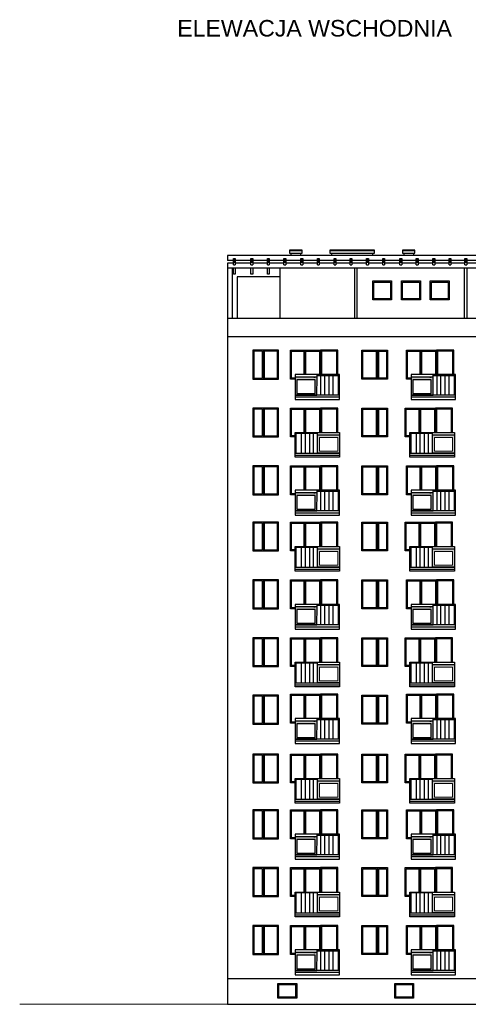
# Model space of a CAD drawing. Header units: millimetres. Extents: x 6874 to 479855, y -393105 to -20937.
# Tile 8 of 42: x 50132 to 71835, y -126650 to -78986. Entities that reach past the tile are written whole.
import ezdxf

# ---------------------------------------------------------------- set-up
doc = ezdxf.new("R2010")
doc.units = ezdxf.units.MM
doc.header["$MEASUREMENT"] = 0
for name, color, linetype, lineweight in [('Nowe_2D - Ogólne_Nr_pióra__1', 7, 'Continuous', 13), ('Nowe_2D - Ogólne_Nr_pióra__41', 7, 'Continuous', 25), ('Nowe_Adnotacja - Teksty_Nr_pióra__1', 7, 'Continuous', 13)]:
    doc.layers.add(name, color=color, linetype=linetype, lineweight=lineweight)
doc.styles.add('STYL_AUTOMATYCZNY_5', font='arial.ttf')

msp = doc.modelspace()

# ---------------------------------------------------------------- hatches: boundary and pattern name
at = {"layer": 'Nowe_2D - Ogólne_Nr_pióra__1', "linetype": 'Continuous', "lineweight": 13}
for points in [[(60471, -90550), (60562, -90550), (60562, -90737), (60471, -90737)], [(61318, -90550), (61410, -90550), (61410, -90737), (61318, -90737)], [(62116, -90550), (62208, -90550), (62208, -90737), (62116, -90737)], [(62918, -90550), (63010, -90550), (63010, -90737), (62918, -90737)], [(63736, -90550), (63828, -90550), (63828, -90737), (63736, -90737)], [(64534, -90550), (64626, -90550), (64626, -90737), (64534, -90737)], [(65339, -90550), (65430, -90550), (65430, -90737), (65339, -90737)], [(66114, -90550), (66205, -90550), (66205, -90737), (66114, -90737)], [(66915, -90550), (67007, -90550), (67007, -90737), (66915, -90737)], [(67694, -90550), (67785, -90550), (67785, -90737), (67694, -90737)], [(68528, -90550), (68620, -90550), (68620, -90737), (68528, -90737)], [(69316, -90550), (69408, -90550), (69408, -90737), (69316, -90737)], [(70121, -90550), (70212, -90550), (70212, -90737), (70121, -90737)], [(70906, -90550), (70998, -90550), (70998, -90737), (70906, -90737)], [(71671, -90550), (71763, -90550), (71763, -90737), (71671, -90737)]]:
    msp.add_hatch(color=7, dxfattribs=at).paths.add_polyline_path(points)
h = msp.add_hatch(color=7, dxfattribs=at)
h.paths.add_polyline_path([(63453, -97167), (64512, -97167), (64512, -96288), (63453, -96288)])
h.paths.add_polyline_path([(63541, -97076), (64419, -97076), (64419, -96415), (63541, -96415)], flags=0)
h = msp.add_hatch(color=7, dxfattribs=at)
h.paths.add_polyline_path([(69069, -97167), (70128, -97167), (70128, -96288), (69069, -96288)])
h.paths.add_polyline_path([(69157, -97076), (70035, -97076), (70035, -96415), (69157, -96415)], flags=0)
h = msp.add_hatch(color=7, dxfattribs=at)
h.paths.add_polyline_path([(65604, -99967), (64545, -99967), (64545, -99088), (65604, -99088)])
h.paths.add_polyline_path([(65516, -99876), (64639, -99876), (64639, -99215), (65516, -99215)], flags=0)
h = msp.add_hatch(color=7, dxfattribs=at)
h.paths.add_polyline_path([(71164, -99967), (70105, -99967), (70105, -99088), (71164, -99088)])
h.paths.add_polyline_path([(71076, -99876), (70198, -99876), (70198, -99215), (71076, -99215)], flags=0)
h = msp.add_hatch(color=7, dxfattribs=at)
h.paths.add_polyline_path([(63453, -102767), (64512, -102767), (64512, -101888), (63453, -101888)])
h.paths.add_polyline_path([(63541, -102676), (64419, -102676), (64419, -102015), (63541, -102015)], flags=0)
h = msp.add_hatch(color=7, dxfattribs=at)
h.paths.add_polyline_path([(69069, -102767), (70128, -102767), (70128, -101888), (69069, -101888)])
h.paths.add_polyline_path([(69157, -102676), (70035, -102676), (70035, -102015), (69157, -102015)], flags=0)
h = msp.add_hatch(color=7, dxfattribs=at)
h.paths.add_polyline_path([(65604, -105487), (64545, -105487), (64545, -104608), (65604, -104608)])
h.paths.add_polyline_path([(65516, -105396), (64639, -105396), (64639, -104735), (65516, -104735)], flags=0)
h = msp.add_hatch(color=7, dxfattribs=at)
h.paths.add_polyline_path([(71164, -105487), (70105, -105487), (70105, -104608), (71164, -104608)])
h.paths.add_polyline_path([(71076, -105396), (70198, -105396), (70198, -104735), (71076, -104735)], flags=0)
h = msp.add_hatch(color=7, dxfattribs=at)
h.paths.add_polyline_path([(63453, -108287), (64512, -108287), (64512, -107408), (63453, -107408)])
h.paths.add_polyline_path([(63541, -108196), (64419, -108196), (64419, -107535), (63541, -107535)], flags=0)
h = msp.add_hatch(color=7, dxfattribs=at)
h.paths.add_polyline_path([(69069, -108287), (70128, -108287), (70128, -107408), (69069, -107408)])
h.paths.add_polyline_path([(69157, -108196), (70035, -108196), (70035, -107535), (69157, -107535)], flags=0)
h = msp.add_hatch(color=7, dxfattribs=at)
h.paths.add_polyline_path([(65604, -111087), (64545, -111087), (64545, -110208), (65604, -110208)])
h.paths.add_polyline_path([(65516, -110996), (64639, -110996), (64639, -110335), (65516, -110335)], flags=0)
h = msp.add_hatch(color=7, dxfattribs=at)
h.paths.add_polyline_path([(71164, -111087), (70105, -111087), (70105, -110208), (71164, -110208)])
h.paths.add_polyline_path([(71076, -110996), (70198, -110996), (70198, -110335), (71076, -110335)], flags=0)
h = msp.add_hatch(color=7, dxfattribs=at)
h.paths.add_polyline_path([(63453, -113817), (64512, -113817), (64512, -112938), (63453, -112938)])
h.paths.add_polyline_path([(63541, -113726), (64419, -113726), (64419, -113065), (63541, -113065)], flags=0)
h = msp.add_hatch(color=7, dxfattribs=at)
h.paths.add_polyline_path([(69069, -113817), (70128, -113817), (70128, -112938), (69069, -112938)])
h.paths.add_polyline_path([(69157, -113726), (70035, -113726), (70035, -113065), (69157, -113065)], flags=0)
h = msp.add_hatch(color=7, dxfattribs=at)
h.paths.add_polyline_path([(65604, -116717), (64545, -116717), (64545, -115838), (65604, -115838)])
h.paths.add_polyline_path([(65516, -116626), (64639, -116626), (64639, -115965), (65516, -115965)], flags=0)
h = msp.add_hatch(color=7, dxfattribs=at)
h.paths.add_polyline_path([(71164, -116717), (70105, -116717), (70105, -115838), (71164, -115838)])
h.paths.add_polyline_path([(71076, -116626), (70198, -116626), (70198, -115965), (71076, -115965)], flags=0)
h = msp.add_hatch(color=7, dxfattribs=at)
h.paths.add_polyline_path([(63453, -119417), (64512, -119417), (64512, -118538), (63453, -118538)])
h.paths.add_polyline_path([(63541, -119326), (64419, -119326), (64419, -118665), (63541, -118665)], flags=0)
h = msp.add_hatch(color=7, dxfattribs=at)
h.paths.add_polyline_path([(69069, -119417), (70128, -119417), (70128, -118538), (69069, -118538)])
h.paths.add_polyline_path([(69157, -119326), (70035, -119326), (70035, -118665), (69157, -118665)], flags=0)
h = msp.add_hatch(color=7, dxfattribs=at)
h.paths.add_polyline_path([(65604, -122217), (64545, -122217), (64545, -121338), (65604, -121338)])
h.paths.add_polyline_path([(65516, -122126), (64639, -122126), (64639, -121465), (65516, -121465)], flags=0)
h = msp.add_hatch(color=7, dxfattribs=at)
h.paths.add_polyline_path([(71164, -122217), (70105, -122217), (70105, -121338), (71164, -121338)])
h.paths.add_polyline_path([(71076, -122126), (70198, -122126), (70198, -121465), (71076, -121465)], flags=0)
h = msp.add_hatch(color=7, dxfattribs=at)
h.paths.add_polyline_path([(63453, -125017), (64512, -125017), (64512, -124138), (63453, -124138)])
h.paths.add_polyline_path([(63541, -124926), (64419, -124926), (64419, -124265), (63541, -124265)], flags=0)
h = msp.add_hatch(color=7, dxfattribs=at)
h.paths.add_polyline_path([(69069, -125017), (70128, -125017), (70128, -124138), (69069, -124138)])
h.paths.add_polyline_path([(69157, -124926), (70035, -124926), (70035, -124265), (69157, -124265)], flags=0)

# ---------------------------------------------------------------- linework, layer by layer
at = {"layer": 'Nowe_2D - Ogólne_Nr_pióra__1', "color": 7, "linetype": 'Continuous', "lineweight": 13}
msp.add_line((50132, -126650), (98089, -126650), dxfattribs=at)
at = {"layer": 'Nowe_2D - Ogólne_Nr_pióra__1', "color": 7, "linetype": 'Continuous', "lineweight": 13, "flags": 128}
for points in [[(60471, -90550), (60562, -90550), (60562, -90737), (60471, -90737)], [(61318, -90550), (61410, -90550), (61410, -90737), (61318, -90737)], [(62116, -90550), (62208, -90550), (62208, -90737), (62116, -90737)], [(62918, -90550), (63010, -90550), (63010, -90737), (62918, -90737)], [(63736, -90550), (63828, -90550), (63828, -90737), (63736, -90737)], [(64534, -90550), (64626, -90550), (64626, -90737), (64534, -90737)], [(65339, -90550), (65430, -90550), (65430, -90737), (65339, -90737)], [(66114, -90550), (66205, -90550), (66205, -90737), (66114, -90737)], [(66915, -90550), (67007, -90550), (67007, -90737), (66915, -90737)], [(67694, -90550), (67785, -90550), (67785, -90737), (67694, -90737)], [(68528, -90550), (68620, -90550), (68620, -90737), (68528, -90737)], [(69316, -90550), (69408, -90550), (69408, -90737), (69316, -90737)], [(70121, -90550), (70212, -90550), (70212, -90737), (70121, -90737)], [(70906, -90550), (70998, -90550), (70998, -90737), (70906, -90737)], [(71671, -90550), (71763, -90550), (71763, -90737), (71671, -90737)], [(63453, -97167), (64512, -97167), (64512, -96288), (63453, -96288)], [(63541, -97076), (64419, -97076), (64419, -96415), (63541, -96415)], [(69069, -97167), (70128, -97167), (70128, -96288), (69069, -96288)], [(69157, -97076), (70035, -97076), (70035, -96415), (69157, -96415)], [(65604, -99967), (64545, -99967), (64545, -99088), (65604, -99088)], [(71164, -99967), (70105, -99967), (70105, -99088), (71164, -99088)], [(65516, -99876), (64639, -99876), (64639, -99215), (65516, -99215)], [(71076, -99876), (70198, -99876), (70198, -99215), (71076, -99215)], [(63453, -102767), (64512, -102767), (64512, -101888), (63453, -101888)], [(69069, -102767), (70128, -102767), (70128, -101888), (69069, -101888)], [(63541, -102676), (64419, -102676), (64419, -102015), (63541, -102015)], [(69157, -102676), (70035, -102676), (70035, -102015), (69157, -102015)], [(65604, -105487), (64545, -105487), (64545, -104608), (65604, -104608)], [(65516, -105396), (64639, -105396), (64639, -104735), (65516, -104735)], [(71164, -105487), (70105, -105487), (70105, -104608), (71164, -104608)], [(71076, -105396), (70198, -105396), (70198, -104735), (71076, -104735)], [(63453, -108287), (64512, -108287), (64512, -107408), (63453, -107408)], [(63541, -108196), (64419, -108196), (64419, -107535), (63541, -107535)], [(69069, -108287), (70128, -108287), (70128, -107408), (69069, -107408)], [(69157, -108196), (70035, -108196), (70035, -107535), (69157, -107535)], [(65604, -111087), (64545, -111087), (64545, -110208), (65604, -110208)], [(65516, -110996), (64639, -110996), (64639, -110335), (65516, -110335)], [(71164, -111087), (70105, -111087), (70105, -110208), (71164, -110208)], [(71076, -110996), (70198, -110996), (70198, -110335), (71076, -110335)], [(63453, -113817), (64512, -113817), (64512, -112938), (63453, -112938)], [(69069, -113817), (70128, -113817), (70128, -112938), (69069, -112938)], [(63541, -113726), (64419, -113726), (64419, -113065), (63541, -113065)], [(69157, -113726), (70035, -113726), (70035, -113065), (69157, -113065)], [(65604, -116717), (64545, -116717), (64545, -115838), (65604, -115838)], [(65516, -116626), (64639, -116626), (64639, -115965), (65516, -115965)], [(71164, -116717), (70105, -116717), (70105, -115838), (71164, -115838)], [(71076, -116626), (70198, -116626), (70198, -115965), (71076, -115965)], [(63453, -119417), (64512, -119417), (64512, -118538), (63453, -118538)], [(63541, -119326), (64419, -119326), (64419, -118665), (63541, -118665)], [(69069, -119417), (70128, -119417), (70128, -118538), (69069, -118538)], [(69157, -119326), (70035, -119326), (70035, -118665), (69157, -118665)], [(65604, -122217), (64545, -122217), (64545, -121338), (65604, -121338)], [(65516, -122126), (64639, -122126), (64639, -121465), (65516, -121465)], [(71164, -122217), (70105, -122217), (70105, -121338), (71164, -121338)], [(71076, -122126), (70198, -122126), (70198, -121465), (71076, -121465)], [(63453, -125017), (64512, -125017), (64512, -124138), (63453, -124138)], [(63541, -124926), (64419, -124926), (64419, -124265), (63541, -124265)], [(69069, -125017), (70128, -125017), (70128, -124138), (69069, -124138)], [(69157, -124926), (70035, -124926), (70035, -124265), (69157, -124265)]]:
    msp.add_lwpolyline(points, close=True, dxfattribs=at)
at = {"layer": 'Nowe_2D - Ogólne_Nr_pióra__41', "color": 7, "linetype": 'Continuous', "lineweight": 25}
for p, q in [((63255, -90295), (63255, -90400)), ((63255, -90295), (63255, -90400)), ((63720, -90295), (63720, -90400)), ((63720, -90295), (63720, -90400)), ((65223, -90309), (65223, -90400)), ((67207, -90295), (67207, -90400)), ((68720, -90295), (68720, -90400)), ((69185, -90295), (69185, -90400)), ((60471, -90650), (60179, -90650)), ((60471, -90771), (60179, -90771)), ((88179, -91021), (60179, -91021)), ((60471, -90858), (60562, -90858)), ((88179, -90650), (60562, -90650)), ((61318, -90771), (60562, -90771)), ((61318, -90858), (61410, -90858)), ((62116, -90771), (61410, -90771)), ((62116, -90858), (62208, -90858)), ((62918, -90771), (62208, -90771)), ((62729, -93450), (62729, -91021)), ((62918, -90858), (63010, -90858)), ((63736, -90771), (63010, -90771)), ((63736, -90858), (63828, -90858)), ((64534, -90771), (63828, -90771)), ((64534, -90858), (64626, -90858)), ((65339, -90771), (64626, -90771)), ((65339, -90858), (65430, -90858)), ((66114, -90771), (65430, -90771)), ((66114, -90858), (66205, -90858)), ((66915, -90771), (66205, -90771)), ((66339, -93450), (66339, -91021)), ((66459, -93450), (66459, -91021)), ((66915, -90858), (67007, -90858)), ((67694, -90771), (67007, -90771)), ((67694, -90858), (67785, -90858)), ((68528, -90771), (67785, -90771)), ((68528, -90858), (68620, -90858)), ((69316, -90771), (68620, -90771)), ((69316, -90858), (69408, -90858)), ((70121, -90771), (69408, -90771)), ((70121, -90858), (70212, -90858)), ((70906, -90771), (70212, -90771)), ((70906, -90858), (70998, -90858)), ((71671, -90771), (70998, -90771)), ((71659, -93450), (71659, -91021)), ((71671, -90858), (71763, -90858)), ((72489, -90771), (71763, -90771)), ((71779, -93450), (71779, -91021)), ((88179, -93450), (60179, -93450)), ((88179, -94339), (60179, -94339)), ((61857, -95034), (61857, -96334)), ((61907, -94984), (61907, -96384)), ((61957, -95034), (61957, -96334)), ((67383, -95034), (67383, -96334)), ((67433, -94984), (67433, -96384)), ((67483, -95034), (67483, -96334)), ((65603, -97167), (63453, -97167)), ((71219, -97167), (69069, -97167)), ((65603, -97267), (63453, -97267)), ((65603, -97368), (65603, -97267)), ((71219, -97267), (69069, -97267)), ((71219, -97368), (71219, -97267)), ((61857, -97834), (61857, -99134)), ((61907, -97784), (61907, -99184)), ((61957, -97834), (61957, -99134)), ((67383, -97834), (67383, -99134)), ((67433, -97784), (67433, -99184)), ((67483, -97834), (67483, -99134)), ((63454, -99967), (65604, -99967)), ((63454, -100067), (65604, -100067)), ((69014, -99967), (71164, -99967)), ((69014, -100067), (71164, -100067)), ((61857, -100634), (61857, -101934)), ((61907, -100584), (61907, -101984)), ((61957, -100634), (61957, -101934)), ((67383, -100634), (67383, -101934)), ((67433, -100584), (67433, -101984)), ((67483, -100634), (67483, -101934)), ((65603, -102767), (63453, -102767)), ((65603, -102867), (63453, -102867)), ((65603, -102968), (65603, -102867)), ((71219, -102767), (69069, -102767)), ((71219, -102867), (69069, -102867)), ((71219, -102968), (71219, -102867)), ((61857, -103354), (61857, -104654)), ((61907, -103304), (61907, -104704)), ((61957, -103354), (61957, -104654)), ((67383, -103354), (67383, -104654)), ((67433, -103304), (67433, -104704)), ((67483, -103354), (67483, -104654)), ((63454, -105487), (65604, -105487)), ((63454, -105587), (65604, -105587)), ((69014, -105487), (71164, -105487)), ((69014, -105587), (71164, -105587)), ((61857, -106154), (61857, -107454)), ((61907, -106104), (61907, -107504)), ((61957, -106154), (61957, -107454)), ((67383, -106154), (67383, -107454)), ((67433, -106104), (67433, -107504)), ((67483, -106154), (67483, -107454)), ((65603, -108287), (63453, -108287)), ((65603, -108387), (63453, -108387)), ((65603, -108488), (65603, -108387)), ((71219, -108287), (69069, -108287)), ((71219, -108387), (69069, -108387)), ((71219, -108488), (71219, -108387)), ((61857, -108954), (61857, -110254)), ((61907, -108904), (61907, -110304)), ((61957, -108954), (61957, -110254)), ((67383, -108954), (67383, -110254)), ((67433, -108904), (67433, -110304)), ((67483, -108954), (67483, -110254)), ((63454, -111087), (65604, -111087)), ((63454, -111187), (65604, -111187)), ((69014, -111087), (71164, -111087)), ((69014, -111187), (71164, -111187)), ((61857, -111734), (61857, -113034)), ((61907, -111684), (61907, -113084)), ((61957, -111734), (61957, -113034)), ((67383, -111734), (67383, -113034)), ((67433, -111684), (67433, -113084)), ((67483, -111734), (67483, -113034)), ((65603, -113817), (63453, -113817)), ((71219, -113817), (69069, -113817)), ((65603, -113917), (63453, -113917)), ((65603, -114018), (65603, -113917)), ((71219, -113917), (69069, -113917)), ((71219, -114018), (71219, -113917)), ((61857, -114584), (61857, -115884)), ((61907, -114534), (61907, -115934)), ((61957, -114584), (61957, -115884)), ((67383, -114584), (67383, -115884)), ((67433, -114534), (67433, -115934)), ((67483, -114584), (67483, -115884)), ((63454, -116717), (65604, -116717)), ((69014, -116717), (71164, -116717)), ((61907, -117234), (61907, -118634)), ((63454, -116817), (65604, -116817)), ((67433, -117234), (67433, -118634)), ((69014, -116817), (71164, -116817)), ((61857, -117284), (61857, -118584)), ((61957, -117284), (61957, -118584)), ((67383, -117284), (67383, -118584)), ((67483, -117284), (67483, -118584)), ((65603, -119417), (63453, -119417)), ((65603, -119517), (63453, -119517)), ((65603, -119618), (65603, -119517)), ((71219, -119417), (69069, -119417)), ((71219, -119517), (69069, -119517)), ((71219, -119618), (71219, -119517)), ((61857, -120084), (61857, -121384)), ((61907, -120034), (61907, -121434)), ((61957, -120084), (61957, -121384)), ((67383, -120084), (67383, -121384)), ((67433, -120034), (67433, -121434)), ((67483, -120084), (67483, -121384)), ((63454, -122217), (65604, -122217)), ((63454, -122317), (65604, -122317)), ((69014, -122217), (71164, -122217)), ((69014, -122317), (71164, -122317)), ((61857, -122884), (61857, -124184)), ((61907, -122834), (61907, -124234)), ((61957, -122884), (61957, -124184)), ((67383, -122884), (67383, -124184)), ((67433, -122834), (67433, -124234)), ((67483, -122884), (67483, -124184)), ((65603, -125017), (63453, -125017)), ((65603, -125117), (63453, -125117)), ((65603, -125218), (65603, -125117)), ((71219, -125017), (69069, -125017)), ((71219, -125117), (69069, -125117)), ((71219, -125218), (71219, -125117))]:
    msp.add_line(p, q, dxfattribs=at)
for points in [[(88179, -90650), (88179, -90400), (60179, -90400), (60179, -90650)], [(60471, -90858), (60471, -90550), (60562, -90550), (60562, -90858)], [(61318, -90858), (61318, -90550), (61410, -90550), (61410, -90858)], [(62116, -90858), (62116, -90550), (62208, -90550), (62208, -90858)], [(62918, -90858), (62918, -90550), (63010, -90550), (63010, -90858)], [(63736, -90858), (63736, -90550), (63828, -90550), (63828, -90858)], [(64534, -90858), (64534, -90550), (64626, -90550), (64626, -90858)], [(65339, -90858), (65339, -90550), (65430, -90550), (65430, -90858)], [(66114, -90858), (66114, -90550), (66205, -90550), (66205, -90858)], [(66915, -90858), (66915, -90550), (67007, -90550), (67007, -90858)], [(67694, -90858), (67694, -90550), (67785, -90550), (67785, -90858)], [(68528, -90858), (68528, -90550), (68620, -90550), (68620, -90858)], [(69316, -90858), (69316, -90550), (69408, -90550), (69408, -90858)], [(70121, -90858), (70121, -90550), (70212, -90550), (70212, -90858)], [(70906, -90858), (70906, -90550), (70998, -90550), (70998, -90858)], [(71671, -90858), (71671, -90550), (71763, -90550), (71763, -90858)], [(60179, -90771), (60179, -126650), (88179, -126650), (88179, -90771)], [(60424, -93450), (60424, -91021)], [(60562, -91021), (60562, -91305), (60471, -91305), (60471, -91021)], [(61410, -91021), (61410, -91305), (61318, -91305), (61318, -91021)], [(62208, -91021), (62208, -91305), (62116, -91305), (62116, -91021)], [(62729, -91434), (60651, -91434), (60651, -93450)], [(61857, -95034), (61457, -95034), (61457, -96334), (61857, -96334)], [(61957, -96334), (62607, -96334), (62607, -95034), (61957, -95034)], [(63453, -96384), (63227, -96384), (63227, -94984), (63927, -94984), (63927, -96168)], [(63453, -96334), (63277, -96334), (63277, -95034), (63877, -95034), (63877, -96168)], [(63927, -96168), (63927, -94984), (64687, -94984), (64687, -96168)], [(63977, -96168), (63977, -95034), (64637, -95034), (64637, -96168)], [(65517, -96168), (65517, -94984), (64687, -94984), (64687, -96168)], [(65467, -96168), (65467, -95034), (64737, -95034), (64737, -96168)], [(67383, -96334), (66733, -96334), (66733, -95034), (67383, -95034)], [(67483, -95034), (67883, -95034), (67883, -96334), (67483, -96334)], [(69069, -96384), (68843, -96384), (68843, -94984), (69543, -94984), (69543, -96168)], [(69069, -96334), (68893, -96334), (68893, -95034), (69493, -95034), (69493, -96168)], [(69543, -96168), (69543, -94984), (70303, -94984), (70303, -96168)], [(69593, -96168), (69593, -95034), (70253, -95034), (70253, -96168)], [(71133, -96168), (71133, -94984), (70303, -94984), (70303, -96168)], [(71083, -96168), (71083, -95034), (70353, -95034), (70353, -96168)], [(64520, -96288), (64520, -96168)], [(64520, -96210), (65603, -96210)], [(64705, -97167), (64705, -96210)], [(64895, -97167), (64895, -96210)], [(65107, -97167), (65107, -96210)], [(65297, -97167), (65297, -96210)], [(65550, -97167), (65550, -96210)], [(70135, -96288), (70135, -96168)], [(70135, -96210), (71219, -96210)], [(70321, -97167), (70321, -96210)], [(70511, -97167), (70511, -96210)], [(70722, -97167), (70722, -96210)], [(70913, -97167), (70913, -96210)], [(71166, -97167), (71166, -96210)], [(64357, -96288), (64427, -96288)], [(64512, -96288), (64520, -96288)], [(69973, -96288), (70043, -96288)], [(70128, -96288), (70135, -96288)], [(61857, -97834), (61457, -97834), (61457, -99134), (61857, -99134)], [(61957, -99134), (62607, -99134), (62607, -97834), (61957, -97834)], [(63453, -99184), (63227, -99184), (63227, -97784), (63927, -97784), (63927, -98968)], [(63453, -99134), (63277, -99134), (63277, -97834), (63877, -97834), (63877, -98968)], [(63927, -98968), (63927, -97784), (64687, -97784), (64687, -98968)], [(63977, -98968), (63977, -97834), (64637, -97834), (64637, -98968)], [(65517, -98968), (65517, -97784), (64687, -97784), (64687, -98968)], [(65467, -98968), (65467, -97834), (64737, -97834), (64737, -98968)], [(67383, -99134), (66733, -99134), (66733, -97834), (67383, -97834)], [(67483, -97834), (67883, -97834), (67883, -99134), (67483, -99134)], [(69013, -99184), (68787, -99184), (68787, -97784), (69487, -97784), (69487, -98968)], [(69013, -99134), (68837, -99134), (68837, -97834), (69437, -97834), (69437, -98968)], [(69487, -98968), (69487, -97784), (70247, -97784), (70247, -98968)], [(69537, -98968), (69537, -97834), (70197, -97834), (70197, -98968)], [(71077, -98968), (71077, -97784), (70247, -97784), (70247, -98968)], [(71027, -98968), (71027, -97834), (70297, -97834), (70297, -98968)], [(64538, -99010), (63454, -99010)], [(63507, -99967), (63507, -99010)], [(63761, -99967), (63761, -99010)], [(63951, -99967), (63951, -99010)], [(64162, -99967), (64162, -99010)], [(64352, -99967), (64352, -99010)], [(64538, -99088), (64538, -98968)], [(70098, -99010), (69014, -99010)], [(69067, -99967), (69067, -99010)], [(69321, -99967), (69321, -99010)], [(69511, -99967), (69511, -99010)], [(69722, -99967), (69722, -99010)], [(69912, -99967), (69912, -99010)], [(70098, -99088), (70098, -98968)], [(61857, -100634), (61457, -100634), (61457, -101934), (61857, -101934)], [(61957, -101934), (62607, -101934), (62607, -100634), (61957, -100634)], [(63453, -101984), (63227, -101984), (63227, -100584), (63927, -100584), (63927, -101768)], [(63453, -101934), (63277, -101934), (63277, -100634), (63877, -100634), (63877, -101768)], [(63927, -101768), (63927, -100584), (64687, -100584), (64687, -101768)], [(63977, -101768), (63977, -100634), (64637, -100634), (64637, -101768)], [(65517, -101768), (65517, -100584), (64687, -100584), (64687, -101768)], [(65467, -101768), (65467, -100634), (64737, -100634), (64737, -101768)], [(67383, -101934), (66733, -101934), (66733, -100634), (67383, -100634)], [(67483, -100634), (67883, -100634), (67883, -101934), (67483, -101934)], [(69069, -101984), (68843, -101984), (68843, -100584), (69543, -100584), (69543, -101768)], [(69069, -101934), (68893, -101934), (68893, -100634), (69493, -100634), (69493, -101768)], [(69543, -101768), (69543, -100584), (70303, -100584), (70303, -101768)], [(69593, -101768), (69593, -100634), (70253, -100634), (70253, -101768)], [(71133, -101768), (71133, -100584), (70303, -100584), (70303, -101768)], [(71083, -101768), (71083, -100634), (70353, -100634), (70353, -101768)], [(64357, -101888), (64427, -101888)], [(64512, -101888), (64520, -101888)], [(64520, -101888), (64520, -101768)], [(64520, -101810), (65603, -101810)], [(64705, -102767), (64705, -101810)], [(64895, -102767), (64895, -101810)], [(65107, -102767), (65107, -101810)], [(65297, -102767), (65297, -101810)], [(65550, -102767), (65550, -101810)], [(69973, -101888), (70043, -101888)], [(70128, -101888), (70135, -101888)], [(70135, -101888), (70135, -101768)], [(70135, -101810), (71219, -101810)], [(70321, -102767), (70321, -101810)], [(70511, -102767), (70511, -101810)], [(70722, -102767), (70722, -101810)], [(70913, -102767), (70913, -101810)], [(71166, -102767), (71166, -101810)], [(61857, -103354), (61457, -103354), (61457, -104654), (61857, -104654)], [(61957, -104654), (62607, -104654), (62607, -103354), (61957, -103354)], [(63453, -104704), (63227, -104704), (63227, -103304), (63927, -103304), (63927, -104488)], [(63453, -104654), (63277, -104654), (63277, -103354), (63877, -103354), (63877, -104488)], [(63927, -104488), (63927, -103304), (64687, -103304), (64687, -104488)], [(63977, -104488), (63977, -103354), (64637, -103354), (64637, -104488)], [(65517, -104488), (65517, -103304), (64687, -103304), (64687, -104488)], [(65467, -104488), (65467, -103354), (64737, -103354), (64737, -104488)], [(67383, -104654), (66733, -104654), (66733, -103354), (67383, -103354)], [(67483, -103354), (67883, -103354), (67883, -104654), (67483, -104654)], [(69013, -104704), (68787, -104704), (68787, -103304), (69487, -103304), (69487, -104488)], [(69013, -104654), (68837, -104654), (68837, -103354), (69437, -103354), (69437, -104488)], [(69487, -104488), (69487, -103304), (70247, -103304), (70247, -104488)], [(69537, -104488), (69537, -103354), (70197, -103354), (70197, -104488)], [(71077, -104488), (71077, -103304), (70247, -103304), (70247, -104488)], [(71027, -104488), (71027, -103354), (70297, -103354), (70297, -104488)], [(64538, -104530), (63454, -104530)], [(63507, -105487), (63507, -104530)], [(63761, -105487), (63761, -104530)], [(63951, -105487), (63951, -104530)], [(64162, -105487), (64162, -104530)], [(64352, -105487), (64352, -104530)], [(64538, -104608), (64538, -104488)], [(70098, -104530), (69014, -104530)], [(69067, -105487), (69067, -104530)], [(69321, -105487), (69321, -104530)], [(69511, -105487), (69511, -104530)], [(69722, -105487), (69722, -104530)], [(69912, -105487), (69912, -104530)], [(70098, -104608), (70098, -104488)], [(61857, -106154), (61457, -106154), (61457, -107454), (61857, -107454)], [(61957, -107454), (62607, -107454), (62607, -106154), (61957, -106154)], [(63453, -107504), (63227, -107504), (63227, -106104), (63927, -106104), (63927, -107288)], [(63453, -107454), (63277, -107454), (63277, -106154), (63877, -106154), (63877, -107288)], [(63927, -107288), (63927, -106104), (64687, -106104), (64687, -107288)], [(63977, -107288), (63977, -106154), (64637, -106154), (64637, -107288)], [(65517, -107288), (65517, -106104), (64687, -106104), (64687, -107288)], [(65467, -107288), (65467, -106154), (64737, -106154), (64737, -107288)], [(67383, -107454), (66733, -107454), (66733, -106154), (67383, -106154)], [(67483, -106154), (67883, -106154), (67883, -107454), (67483, -107454)], [(69069, -107504), (68843, -107504), (68843, -106104), (69543, -106104), (69543, -107288)], [(69069, -107454), (68893, -107454), (68893, -106154), (69493, -106154), (69493, -107288)], [(69543, -107288), (69543, -106104), (70303, -106104), (70303, -107288)], [(69593, -107288), (69593, -106154), (70253, -106154), (70253, -107288)], [(71133, -107288), (71133, -106104), (70303, -106104), (70303, -107288)], [(71083, -107288), (71083, -106154), (70353, -106154), (70353, -107288)], [(64357, -107408), (64427, -107408)], [(64512, -107408), (64520, -107408)], [(64520, -107408), (64520, -107288)], [(64520, -107330), (65603, -107330)], [(64705, -108287), (64705, -107330)], [(64895, -108287), (64895, -107330)], [(65107, -108287), (65107, -107330)], [(65297, -108287), (65297, -107330)], [(65550, -108287), (65550, -107330)], [(69973, -107408), (70043, -107408)], [(70128, -107408), (70135, -107408)], [(70135, -107408), (70135, -107288)], [(70135, -107330), (71219, -107330)], [(70321, -108287), (70321, -107330)], [(70511, -108287), (70511, -107330)], [(70722, -108287), (70722, -107330)], [(70913, -108287), (70913, -107330)], [(71166, -108287), (71166, -107330)], [(61857, -108954), (61457, -108954), (61457, -110254), (61857, -110254)], [(61957, -110254), (62607, -110254), (62607, -108954), (61957, -108954)], [(63453, -110304), (63227, -110304), (63227, -108904), (63927, -108904), (63927, -110088)], [(63453, -110254), (63277, -110254), (63277, -108954), (63877, -108954), (63877, -110088)], [(63927, -110088), (63927, -108904), (64687, -108904), (64687, -110088)], [(63977, -110088), (63977, -108954), (64637, -108954), (64637, -110088)], [(65517, -110088), (65517, -108904), (64687, -108904), (64687, -110088)], [(65467, -110088), (65467, -108954), (64737, -108954), (64737, -110088)], [(67383, -110254), (66733, -110254), (66733, -108954), (67383, -108954)], [(67483, -108954), (67883, -108954), (67883, -110254), (67483, -110254)], [(69013, -110304), (68787, -110304), (68787, -108904), (69487, -108904), (69487, -110088)], [(69013, -110254), (68837, -110254), (68837, -108954), (69437, -108954), (69437, -110088)], [(69487, -110088), (69487, -108904), (70247, -108904), (70247, -110088)], [(69537, -110088), (69537, -108954), (70197, -108954), (70197, -110088)], [(71077, -110088), (71077, -108904), (70247, -108904), (70247, -110088)], [(71027, -110088), (71027, -108954), (70297, -108954), (70297, -110088)], [(64538, -110208), (64538, -110088)], [(70098, -110208), (70098, -110088)], [(64538, -110130), (63454, -110130)], [(63507, -111087), (63507, -110130)], [(63761, -111087), (63761, -110130)], [(63951, -111087), (63951, -110130)], [(64162, -111087), (64162, -110130)], [(64352, -111087), (64352, -110130)], [(70098, -110130), (69014, -110130)], [(69067, -111087), (69067, -110130)], [(69321, -111087), (69321, -110130)], [(69511, -111087), (69511, -110130)], [(69722, -111087), (69722, -110130)], [(69912, -111087), (69912, -110130)], [(61857, -111734), (61457, -111734), (61457, -113034), (61857, -113034)], [(61957, -113034), (62607, -113034), (62607, -111734), (61957, -111734)], [(63453, -113034), (63227, -113034), (63227, -111634), (63927, -111634), (63927, -112818)], [(63453, -112984), (63277, -112984), (63277, -111684), (63877, -111684), (63877, -112818)], [(63927, -112818), (63927, -111634), (64687, -111634), (64687, -112818)], [(63977, -112818), (63977, -111684), (64637, -111684), (64637, -112818)], [(65517, -112818), (65517, -111634), (64687, -111634), (64687, -112818)], [(65467, -112818), (65467, -111684), (64737, -111684), (64737, -112818)], [(67383, -113034), (66733, -113034), (66733, -111734), (67383, -111734)], [(67483, -111734), (67883, -111734), (67883, -113034), (67483, -113034)], [(69069, -113034), (68843, -113034), (68843, -111634), (69543, -111634), (69543, -112818)], [(69069, -112984), (68893, -112984), (68893, -111684), (69493, -111684), (69493, -112818)], [(69543, -112818), (69543, -111634), (70303, -111634), (70303, -112818)], [(69593, -112818), (69593, -111684), (70253, -111684), (70253, -112818)], [(71133, -112818), (71133, -111634), (70303, -111634), (70303, -112818)], [(71083, -112818), (71083, -111684), (70353, -111684), (70353, -112818)], [(64357, -112938), (64427, -112938)], [(64512, -112938), (64520, -112938)], [(64520, -112938), (64520, -112818)], [(64520, -112860), (65603, -112860)], [(64705, -113817), (64705, -112860)], [(64895, -113817), (64895, -112860)], [(65107, -113817), (65107, -112860)], [(65297, -113817), (65297, -112860)], [(65550, -113817), (65550, -112860)], [(69973, -112938), (70043, -112938)], [(70128, -112938), (70135, -112938)], [(70135, -112938), (70135, -112818)], [(70135, -112860), (71219, -112860)], [(70321, -113817), (70321, -112860)], [(70511, -113817), (70511, -112860)], [(70722, -113817), (70722, -112860)], [(70913, -113817), (70913, -112860)], [(71166, -113817), (71166, -112860)], [(61857, -114584), (61457, -114584), (61457, -115884), (61857, -115884)], [(61957, -115884), (62607, -115884), (62607, -114584), (61957, -114584)], [(63453, -115934), (63227, -115934), (63227, -114534), (63927, -114534), (63927, -115718)], [(63453, -115884), (63277, -115884), (63277, -114584), (63877, -114584), (63877, -115718)], [(63927, -115718), (63927, -114534), (64687, -114534), (64687, -115718)], [(63977, -115718), (63977, -114584), (64637, -114584), (64637, -115718)], [(65517, -115718), (65517, -114534), (64687, -114534), (64687, -115718)], [(65467, -115718), (65467, -114584), (64737, -114584), (64737, -115718)], [(67383, -115884), (66733, -115884), (66733, -114584), (67383, -114584)], [(67483, -114584), (67883, -114584), (67883, -115884), (67483, -115884)], [(69013, -115934), (68787, -115934), (68787, -114534), (69487, -114534), (69487, -115718)], [(69013, -115884), (68837, -115884), (68837, -114584), (69437, -114584), (69437, -115718)], [(69487, -115718), (69487, -114534), (70247, -114534), (70247, -115718)], [(69537, -115718), (69537, -114584), (70197, -114584), (70197, -115718)], [(71077, -115718), (71077, -114534), (70247, -114534), (70247, -115718)], [(71027, -115718), (71027, -114584), (70297, -114584), (70297, -115718)], [(64538, -115760), (63454, -115760)], [(63507, -116717), (63507, -115760)], [(63761, -116717), (63761, -115760)], [(63951, -116717), (63951, -115760)], [(64162, -116717), (64162, -115760)], [(64352, -116717), (64352, -115760)], [(64538, -115838), (64538, -115718)], [(70098, -115760), (69014, -115760)], [(69067, -116717), (69067, -115760)], [(69321, -116717), (69321, -115760)], [(69511, -116717), (69511, -115760)], [(69722, -116717), (69722, -115760)], [(69912, -116717), (69912, -115760)], [(70098, -115838), (70098, -115718)], [(63453, -118634), (63227, -118634), (63227, -117234), (63927, -117234), (63927, -118418)], [(63927, -118418), (63927, -117234), (64687, -117234), (64687, -118418)], [(65517, -118418), (65517, -117234), (64687, -117234), (64687, -118418)], [(69069, -118634), (68843, -118634), (68843, -117234), (69543, -117234), (69543, -118418)], [(69543, -118418), (69543, -117234), (70303, -117234), (70303, -118418)], [(71133, -118418), (71133, -117234), (70303, -117234), (70303, -118418)], [(61857, -117284), (61457, -117284), (61457, -118584), (61857, -118584)], [(61957, -118584), (62607, -118584), (62607, -117284), (61957, -117284)], [(63453, -118584), (63277, -118584), (63277, -117284), (63877, -117284), (63877, -118418)], [(63977, -118418), (63977, -117284), (64637, -117284), (64637, -118418)], [(65467, -118418), (65467, -117284), (64737, -117284), (64737, -118418)], [(67383, -118584), (66733, -118584), (66733, -117284), (67383, -117284)], [(67483, -117284), (67883, -117284), (67883, -118584), (67483, -118584)], [(69069, -118584), (68893, -118584), (68893, -117284), (69493, -117284), (69493, -118418)], [(69593, -118418), (69593, -117284), (70253, -117284), (70253, -118418)], [(71083, -118418), (71083, -117284), (70353, -117284), (70353, -118418)], [(64357, -118538), (64427, -118538)], [(64512, -118538), (64520, -118538)], [(64520, -118538), (64520, -118418)], [(64520, -118460), (65603, -118460)], [(64705, -119417), (64705, -118460)], [(64895, -119417), (64895, -118460)], [(65107, -119417), (65107, -118460)], [(65297, -119417), (65297, -118460)], [(65550, -119417), (65550, -118460)], [(69973, -118538), (70043, -118538)], [(70128, -118538), (70135, -118538)], [(70135, -118538), (70135, -118418)], [(70135, -118460), (71219, -118460)], [(70321, -119417), (70321, -118460)], [(70511, -119417), (70511, -118460)], [(70722, -119417), (70722, -118460)], [(70913, -119417), (70913, -118460)], [(71166, -119417), (71166, -118460)], [(61857, -120084), (61457, -120084), (61457, -121384), (61857, -121384)], [(61957, -121384), (62607, -121384), (62607, -120084), (61957, -120084)], [(63453, -121434), (63227, -121434), (63227, -120034), (63927, -120034), (63927, -121218)], [(63453, -121384), (63277, -121384), (63277, -120084), (63877, -120084), (63877, -121218)], [(63927, -121218), (63927, -120034), (64687, -120034), (64687, -121218)], [(63977, -121218), (63977, -120084), (64637, -120084), (64637, -121218)], [(65517, -121218), (65517, -120034), (64687, -120034), (64687, -121218)], [(65467, -121218), (65467, -120084), (64737, -120084), (64737, -121218)], [(67383, -121384), (66733, -121384), (66733, -120084), (67383, -120084)], [(67483, -120084), (67883, -120084), (67883, -121384), (67483, -121384)], [(69013, -121434), (68787, -121434), (68787, -120034), (69487, -120034), (69487, -121218)], [(69013, -121384), (68837, -121384), (68837, -120084), (69437, -120084), (69437, -121218)], [(69487, -121218), (69487, -120034), (70247, -120034), (70247, -121218)], [(69537, -121218), (69537, -120084), (70197, -120084), (70197, -121218)], [(71077, -121218), (71077, -120034), (70247, -120034), (70247, -121218)], [(71027, -121218), (71027, -120084), (70297, -120084), (70297, -121218)], [(64538, -121260), (63454, -121260)], [(63507, -122217), (63507, -121260)], [(63761, -122217), (63761, -121260)], [(63951, -122217), (63951, -121260)], [(64162, -122217), (64162, -121260)], [(64352, -122217), (64352, -121260)], [(64538, -121338), (64538, -121218)], [(70098, -121260), (69014, -121260)], [(69067, -122217), (69067, -121260)], [(69321, -122217), (69321, -121260)], [(69511, -122217), (69511, -121260)], [(69722, -122217), (69722, -121260)], [(69912, -122217), (69912, -121260)], [(70098, -121338), (70098, -121218)], [(61857, -122884), (61457, -122884), (61457, -124184), (61857, -124184)], [(61957, -124184), (62607, -124184), (62607, -122884), (61957, -122884)], [(63453, -124234), (63227, -124234), (63227, -122834), (63927, -122834), (63927, -124018)], [(63453, -124184), (63277, -124184), (63277, -122884), (63877, -122884), (63877, -124018)], [(63927, -124018), (63927, -122834), (64687, -122834), (64687, -124018)], [(63977, -124018), (63977, -122884), (64637, -122884), (64637, -124018)], [(65517, -124018), (65517, -122834), (64687, -122834), (64687, -124018)], [(65467, -124018), (65467, -122884), (64737, -122884), (64737, -124018)], [(67383, -124184), (66733, -124184), (66733, -122884), (67383, -122884)], [(67483, -122884), (67883, -122884), (67883, -124184), (67483, -124184)], [(69069, -124234), (68843, -124234), (68843, -122834), (69543, -122834), (69543, -124018)], [(69069, -124184), (68893, -124184), (68893, -122884), (69493, -122884), (69493, -124018)], [(69543, -124018), (69543, -122834), (70303, -122834), (70303, -124018)], [(69593, -124018), (69593, -122884), (70253, -122884), (70253, -124018)], [(71133, -124018), (71133, -122834), (70303, -122834), (70303, -124018)], [(71083, -124018), (71083, -122884), (70353, -122884), (70353, -124018)], [(64357, -124138), (64427, -124138)], [(64512, -124138), (64520, -124138)], [(64520, -124138), (64520, -124018)], [(64520, -124060), (65603, -124060)], [(64705, -125017), (64705, -124060)], [(64895, -125017), (64895, -124060)], [(65107, -125017), (65107, -124060)], [(65297, -125017), (65297, -124060)], [(65550, -125017), (65550, -124060)], [(69973, -124138), (70043, -124138)], [(70128, -124138), (70135, -124138)], [(70135, -124138), (70135, -124018)], [(70135, -124060), (71219, -124060)], [(70321, -125017), (70321, -124060)], [(70511, -125017), (70511, -124060)], [(70722, -125017), (70722, -124060)], [(70913, -125017), (70913, -124060)], [(71166, -125017), (71166, -124060)], [(60179, -125400), (88179, -125400)]]:
    msp.add_lwpolyline(points, dxfattribs=at)
for points in [[(63185, -90167), (63790, -90167), (63790, -90137), (63185, -90137)], [(63185, -90167), (63790, -90167), (63790, -90137), (63185, -90137)], [(63185, -90295), (63790, -90295), (63790, -90167), (63185, -90167)], [(63185, -90295), (63790, -90295), (63790, -90167), (63185, -90167)], [(65140, -90167), (67297, -90167), (67297, -90137), (65140, -90137)], [(65140, -90295), (67297, -90295), (67297, -90167), (65140, -90167)], [(68650, -90167), (69255, -90167), (69255, -90137), (68650, -90137)], [(68650, -90295), (69255, -90295), (69255, -90167), (68650, -90167)], [(67217, -91635), (68127, -91635), (68127, -92545), (67217, -92545)], [(67267, -91685), (68077, -91685), (68077, -92495), (67267, -92495)], [(68607, -91635), (69517, -91635), (69517, -92545), (68607, -92545)], [(68657, -91685), (69467, -91685), (69467, -92495), (68657, -92495)], [(69997, -91635), (70907, -91635), (70907, -92545), (69997, -92545)], [(70047, -91685), (70857, -91685), (70857, -92495), (70047, -92495)], [(61407, -96384), (62657, -96384), (62657, -94984), (61407, -94984)], [(67933, -96384), (66683, -96384), (66683, -94984), (67933, -94984)], [(63453, -97368), (65603, -97368), (65603, -96168), (63453, -96168)], [(69069, -97368), (71219, -97368), (71219, -96168), (69069, -96168)], [(63453, -97167), (64512, -97167), (64520, -96288), (63453, -96288)], [(63541, -97076), (64419, -97076), (64419, -96415), (63541, -96415)], [(69069, -97167), (70128, -97167), (70135, -96288), (69069, -96288)], [(69157, -97076), (70035, -97076), (70035, -96415), (69157, -96415)], [(61407, -99184), (62657, -99184), (62657, -97784), (61407, -97784)], [(67933, -99184), (66683, -99184), (66683, -97784), (67933, -97784)], [(65604, -100168), (63454, -100168), (63454, -98968), (65604, -98968)], [(65604, -99967), (64545, -99967), (64538, -99088), (65604, -99088)], [(71164, -100168), (69014, -100168), (69014, -98968), (71164, -98968)], [(71164, -99967), (70105, -99967), (70098, -99088), (71164, -99088)], [(61407, -101984), (62657, -101984), (62657, -100584), (61407, -100584)], [(67933, -101984), (66683, -101984), (66683, -100584), (67933, -100584)], [(63453, -102968), (65603, -102968), (65603, -101768), (63453, -101768)], [(63453, -102767), (64512, -102767), (64520, -101888), (63453, -101888)], [(69069, -102968), (71219, -102968), (71219, -101768), (69069, -101768)], [(69069, -102767), (70128, -102767), (70135, -101888), (69069, -101888)], [(63541, -102676), (64419, -102676), (64419, -102015), (63541, -102015)], [(69157, -102676), (70035, -102676), (70035, -102015), (69157, -102015)], [(61407, -104704), (62657, -104704), (62657, -103304), (61407, -103304)], [(67933, -104704), (66683, -104704), (66683, -103304), (67933, -103304)], [(65604, -105688), (63454, -105688), (63454, -104488), (65604, -104488)], [(65604, -105487), (64545, -105487), (64538, -104608), (65604, -104608)], [(71164, -105688), (69014, -105688), (69014, -104488), (71164, -104488)], [(71164, -105487), (70105, -105487), (70098, -104608), (71164, -104608)], [(61407, -107504), (62657, -107504), (62657, -106104), (61407, -106104)], [(67933, -107504), (66683, -107504), (66683, -106104), (67933, -106104)], [(63453, -108488), (65603, -108488), (65603, -107288), (63453, -107288)], [(63453, -108287), (64512, -108287), (64520, -107408), (63453, -107408)], [(63541, -108196), (64419, -108196), (64419, -107535), (63541, -107535)], [(69069, -108488), (71219, -108488), (71219, -107288), (69069, -107288)], [(69069, -108287), (70128, -108287), (70135, -107408), (69069, -107408)], [(69157, -108196), (70035, -108196), (70035, -107535), (69157, -107535)], [(61407, -110304), (62657, -110304), (62657, -108904), (61407, -108904)], [(67933, -110304), (66683, -110304), (66683, -108904), (67933, -108904)], [(65604, -111288), (63454, -111288), (63454, -110088), (65604, -110088)], [(71164, -111288), (69014, -111288), (69014, -110088), (71164, -110088)], [(65604, -111087), (64545, -111087), (64538, -110208), (65604, -110208)], [(71164, -111087), (70105, -111087), (70098, -110208), (71164, -110208)], [(61407, -113084), (62657, -113084), (62657, -111684), (61407, -111684)], [(67933, -113084), (66683, -113084), (66683, -111684), (67933, -111684)], [(63453, -114018), (65603, -114018), (65603, -112818), (63453, -112818)], [(63453, -113817), (64512, -113817), (64520, -112938), (63453, -112938)], [(69069, -114018), (71219, -114018), (71219, -112818), (69069, -112818)], [(69069, -113817), (70128, -113817), (70135, -112938), (69069, -112938)], [(63541, -113726), (64419, -113726), (64419, -113065), (63541, -113065)], [(69157, -113726), (70035, -113726), (70035, -113065), (69157, -113065)], [(61407, -115934), (62657, -115934), (62657, -114534), (61407, -114534)], [(67933, -115934), (66683, -115934), (66683, -114534), (67933, -114534)], [(65604, -116918), (63454, -116918), (63454, -115718), (65604, -115718)], [(71164, -116918), (69014, -116918), (69014, -115718), (71164, -115718)], [(65604, -116717), (64545, -116717), (64538, -115838), (65604, -115838)], [(71164, -116717), (70105, -116717), (70098, -115838), (71164, -115838)], [(61407, -118634), (62657, -118634), (62657, -117234), (61407, -117234)], [(67933, -118634), (66683, -118634), (66683, -117234), (67933, -117234)], [(63453, -119618), (65603, -119618), (65603, -118418), (63453, -118418)], [(63453, -119417), (64512, -119417), (64520, -118538), (63453, -118538)], [(63541, -119326), (64419, -119326), (64419, -118665), (63541, -118665)], [(69069, -119618), (71219, -119618), (71219, -118418), (69069, -118418)], [(69069, -119417), (70128, -119417), (70135, -118538), (69069, -118538)], [(69157, -119326), (70035, -119326), (70035, -118665), (69157, -118665)], [(61407, -121434), (62657, -121434), (62657, -120034), (61407, -120034)], [(67933, -121434), (66683, -121434), (66683, -120034), (67933, -120034)], [(65604, -122418), (63454, -122418), (63454, -121218), (65604, -121218)], [(65604, -122217), (64545, -122217), (64538, -121338), (65604, -121338)], [(71164, -122418), (69014, -122418), (69014, -121218), (71164, -121218)], [(71164, -122217), (70105, -122217), (70098, -121338), (71164, -121338)], [(61407, -124234), (62657, -124234), (62657, -122834), (61407, -122834)], [(67933, -124234), (66683, -124234), (66683, -122834), (67933, -122834)], [(63453, -125218), (65603, -125218), (65603, -124018), (63453, -124018)], [(63453, -125017), (64512, -125017), (64520, -124138), (63453, -124138)], [(63541, -124926), (64419, -124926), (64419, -124265), (63541, -124265)], [(69069, -125218), (71219, -125218), (71219, -124018), (69069, -124018)], [(69069, -125017), (70128, -125017), (70135, -124138), (69069, -124138)], [(69157, -124926), (70035, -124926), (70035, -124265), (69157, -124265)], [(63533, -126354), (62623, -126354), (62623, -125644), (63533, -125644)], [(63483, -126304), (62673, -126304), (62673, -125694), (63483, -125694)], [(69183, -126354), (68273, -126354), (68273, -125644), (69183, -125644)], [(69133, -126304), (68323, -126304), (68323, -125694), (69133, -125694)]]:
    msp.add_lwpolyline(points, close=True, dxfattribs=at)

# ---------------------------------------------------------------- texts
at = {"layer": 'Nowe_Adnotacja - Teksty_Nr_pióra__1', "color": 7, "linetype": 'Continuous', "lineweight": 13, "insert": (64398, -79000), "char_height": 800, "attachment_point": 2, "style": 'STYL_AUTOMATYCZNY_5'}
msp.add_mtext('\\A1;{\\pqc;\\fArial|b0|i0|c238|p0;\\W1.000000;ELEWACJA WSCHODNIA}', dxfattribs=at)

doc.saveas('drawing.dxf')
